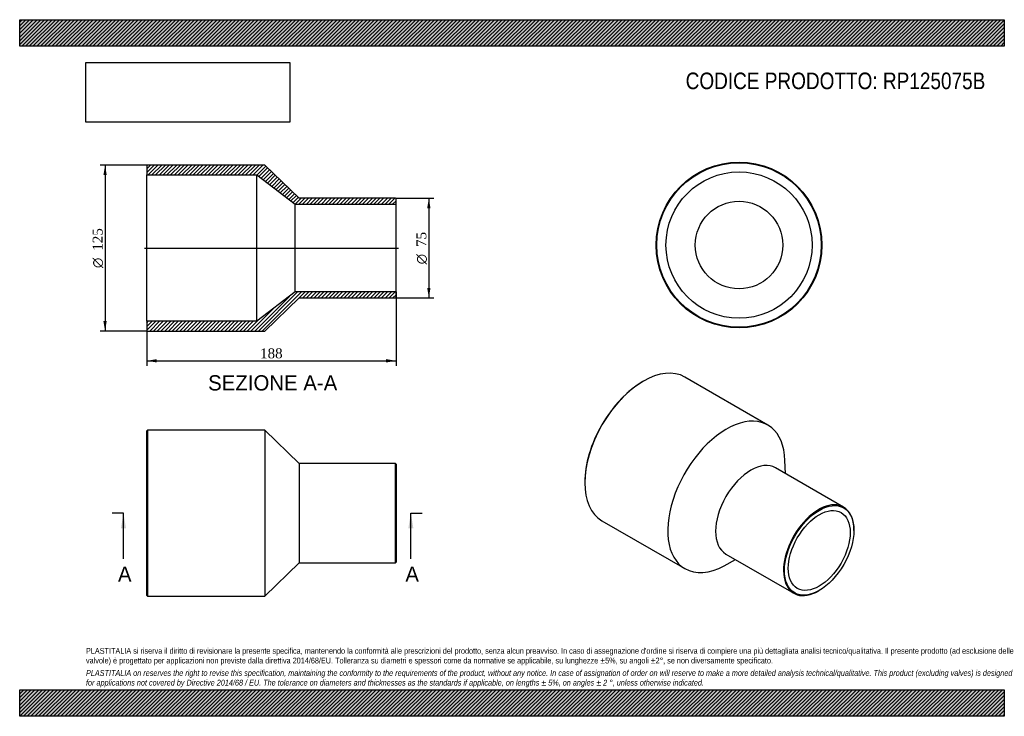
# Model space of a CAD drawing. Header units: millimetres. Extents: x 0 to 742, y 0 to 525.
import ezdxf
from ezdxf.enums import TextEntityAlignment as Align
from ezdxf.lldxf.tags import DXFTag

# ---------------------------------------------------------------- set-up
doc = ezdxf.new("R2010")
doc.units = ezdxf.units.MM
doc.header["$LTSCALE"] = 2.5
for name, color, linetype in [('Default', 7, 'Continuous'), ('DV4_Default', 7, 'Continuous'), ('RP125075B', 7, 'Continuous')]:
    doc.layers.add(name, color=color, linetype=linetype)
doc.styles.add('SEACAD_Solid_Edge_ANSI', font='seans.ttf')
doc.styles.add('SEACAD_Solid_Edge_ANSI1_Symbols', font='semeca1.ttf')
doc.styles.add('SEACAD_Times_New_Roman', font='times.ttf')
tags = doc.linetypes.add('CENTER2', pattern=[28.575, 19.05, -3.175, 3.175, -3.175]).pattern_tags.tags
tags[10:11] = [DXFTag(74, 4), DXFTag(75, 0), DXFTag(340, '0'), DXFTag(46, 0.0), DXFTag(50, 0.0), DXFTag(44, 0.0), DXFTag(45, 0.0)]
tags[8:9] = [DXFTag(74, 4), DXFTag(75, 0), DXFTag(340, '0'), DXFTag(46, 0.0), DXFTag(50, 0.0), DXFTag(44, 0.0), DXFTag(45, 0.0)]
tags[6:7] = [DXFTag(74, 4), DXFTag(75, 0), DXFTag(340, '0'), DXFTag(46, 0.0), DXFTag(50, 0.0), DXFTag(44, 0.0), DXFTag(45, 0.0)]
tags[4:5] = [DXFTag(74, 4), DXFTag(75, 0), DXFTag(340, '0'), DXFTag(46, 0.0), DXFTag(50, 0.0), DXFTag(44, 0.0), DXFTag(45, 0.0)]
doc.dimstyles.new('ANSImm', dxfattribs={"dimtxt": 7.5, "dimasz": 7.5, "dimexe": 3.75, "dimexo": 0, "dimgap": 1.875, "dimtad": 1, "dimdsep": 46, "dimtxsty": 'SEACAD_Times_New_Roman', "dimblk1": '_SE_FILLED', "dimblk2": '_SE_FILLED', "dimsah": 1, "dimcen": 3.75, "dimazin": 0, "dimtfac": 0.85, "dimtdec": 3, "dimtofl": 0, "dimtmove": 0, "dimatfit": 3, "dimfxl": 1, "dimarcsym": 0})
picture_1 = doc.add_image_def('image1.jpg', size_in_pixel=(4302, 1260))

# ---------------------------------------------------------------- blocks, each defined once
blk = doc.blocks.new('SE')
at = {"layer": 'RP125075B', "color": 7, "linetype": 'Continuous'}
for p, q in [((96.3, 215.63), (95.8, 215.13)), ((96.3, 215.63), (96.3, 90.63)), ((184.8, 215.63), (96.3, 215.63)), ((184.8, 215.63), (184.8, 90.63)), ((210.8, 190.63), (184.8, 215.63)), ((95.8, 91.13), (95.8, 215.13)), ((210.8, 190.63), (210.8, 115.63)), ((283.3, 190.63), (210.8, 190.63)), ((283.3, 115.63), (283.3, 190.63)), ((283.8, 190.13), (283.3, 190.63)), ((283.8, 190.13), (283.8, 116.13)), ((184.8, 90.63), (210.8, 115.63)), ((210.8, 115.63), (283.3, 115.63)), ((283.3, 115.63), (283.8, 116.13)), ((95.8, 91.13), (96.3, 90.63)), ((96.3, 90.63), (184.8, 90.63))]:
    blk.add_line(p, q, dxfattribs=at)
blk = doc.blocks.new('SE1')
at = {"layer": 'RP125075B', "color": 7, "linetype": 'Continuous'}
for p, q in [((470.33, 252.56), (469.98, 252.36)), ((564.16, 219.53), (501.58, 255.66)), ((621.31, 157.67), (570.04, 187.27)), ((577.4, 183.02), (577.07, 192.83)), ((426.14, 176.43), (426.14, 176.02)), ((439.08, 147.41), (501.66, 111.28)), ((629.08, 140.09), (629.08, 140.5)), ((532.54, 122.31), (583.81, 92.72)), ((531.24, 113.45), (539.9, 118.07)), ((602.56, 94.57), (602.91, 94.78))]:
    blk.add_line(p, q, dxfattribs=at)
for centre, major_axis, start_param, end_param in [((470.33, 201.53), (-31.25, -54.13), 3.141593, 6.283185), ((469.98, 201.74), (31, 53.69), 0.785398, 2.356195), ((532.91, 165.4), (-31.25, -54.13), 2.393952, 6.283185), ((551.29, 154.79), (-18.75, -32.48), 3.141593, 6.283185), ((602.56, 125.19), (18.75, 32.48), 0, 3.926991), ((602.56, 125.19), (18.75, 32.48), 5.497787, 6.283185), ((532.91, 165.4), (-31.25, -54.13), 0, 0.74764)]:
    blk.add_ellipse(centre, major_axis=major_axis, ratio=0.57735, start_param=start_param, end_param=end_param, dxfattribs=at)
for major_axis in [(-18.5, -32.04), (-16.5, -28.58)]:
    blk.add_ellipse((602.91, 124.99), major_axis=major_axis, ratio=0.57735, dxfattribs=at)
blk = doc.blocks.new('SE2')
at = {"layer": 'RP125075B', "color": 7, "linetype": 'Continuous'}
for radius in [62.5, 62, 55.1, 33]:
    blk.add_circle((542.46, 355.16), radius, dxfattribs=at)
blk = doc.blocks.new('SE4')
at = {"color": 7, "linetype": 'Continuous', "style": 'SEACAD_Solid_Edge_ANSI'}
blk.add_text('A', height=11.5, dxfattribs=at).set_placement((74.11, 112.88), align=Align.TOP_LEFT)
blk = doc.blocks.new('SE5')
at = {"color": 7, "linetype": 'Continuous', "style": 'SEACAD_Solid_Edge_ANSI'}
blk.add_text('A', height=11.5, dxfattribs=at).set_placement((290.83, 112.88), align=Align.TOP_LEFT)
blk = doc.blocks.new('SEANNOT_GROUP')
at = {"linetype": 'Continuous'}
blk.add_hatch(color=7, dxfattribs=at).paths.add_polyline_path([(80.17, 141.63), (78.26, 153.13), (76.34, 141.63)])
at = {"color": 7, "linetype": 'Continuous'}
blk.add_lwpolyline([(78.26, 118.63), (78.26, 153.13)], dxfattribs=at)
blk = doc.blocks.new('SEANNOT_GROUP1')
at = {"linetype": 'Continuous'}
blk.add_hatch(color=7, dxfattribs=at).paths.add_polyline_path([(296.89, 141.63), (294.98, 153.13), (293.06, 141.63)])
at = {"color": 7, "linetype": 'Continuous'}
blk.add_lwpolyline([(294.98, 118.63), (294.98, 153.13)], dxfattribs=at)
blk = doc.blocks.new('SE3')
at = {"layer": 'Default', "color": 7, "linetype": 'CENTER2'}
for p, q in [((78.26, 153.13), (69.63, 153.13)), ((294.98, 153.13), (303.6, 153.13))]:
    blk.add_line(p, q, dxfattribs=at)
at = {"layer": 'Default', "color": 7, "linetype": 'CENTER2', "const_width": 0.0001}
blk.add_lwpolyline([(78.26, 153.13), (294.98, 153.13)], dxfattribs=at)
at = {"layer": 'Default'}
for name in ['SEANNOT_GROUP', 'SEANNOT_GROUP1', 'SE4', 'SE5']:
    blk.add_blockref(name, (0, 0), dxfattribs=at)
blk = doc.blocks.new('SE6')
at = {"layer": 'RP125075B', "linetype": 'Continuous'}
h = blk.add_hatch(dxfattribs=at)
h.set_pattern_fill('LINE', scale=0.62992, angle=45, style=0)
h.paths.add_polyline_path([(210.8, 390.38), (184.8, 415.38), (96.3, 415.38), (95.8, 414.88), (95.8, 407.98), (178.8, 407.98), (207.8, 385.88), (283.8, 385.88), (283.8, 389.88), (283.3, 390.38)])
h = blk.add_hatch(dxfattribs=at)
h.set_pattern_fill('LINE', scale=0.62992, angle=45, style=0)
h.paths.add_polyline_path([(184.8, 290.38), (210.8, 315.38), (283.3, 315.38), (283.8, 315.88), (283.8, 319.88), (207.8, 319.88), (178.8, 297.78), (95.8, 297.78), (95.8, 290.88), (96.3, 290.38)])
at = {"layer": 'DV4_Default', "color": 7, "linetype": 'CENTER2'}
blk.add_line((94.05, 352.88), (285.55, 352.88), dxfattribs=at)
at = {"layer": 'RP125075B', "color": 7, "linetype": 'Continuous'}
for p, q in [((95.8, 414.88), (96.3, 415.38)), ((95.8, 414.88), (95.8, 407.98)), ((184.8, 415.38), (96.3, 415.38)), ((210.8, 390.38), (184.8, 415.38)), ((95.8, 297.78), (95.8, 407.98)), ((95.8, 407.98), (178.8, 407.98)), ((178.8, 297.78), (178.8, 407.98)), ((178.8, 407.98), (207.8, 385.88)), ((283.3, 390.38), (210.8, 390.38)), ((283.3, 390.38), (283.8, 389.88)), ((283.8, 385.88), (283.8, 389.88)), ((207.8, 319.88), (207.8, 385.88)), ((207.8, 385.88), (283.8, 385.88)), ((283.8, 319.88), (283.8, 385.88)), ((207.8, 319.88), (178.8, 297.78)), ((283.8, 319.88), (207.8, 319.88)), ((283.8, 315.88), (283.8, 319.88)), ((184.8, 290.38), (210.8, 315.38)), ((210.8, 315.38), (283.3, 315.38)), ((283.8, 315.88), (283.3, 315.38)), ((178.8, 297.78), (95.8, 297.78)), ((95.8, 297.78), (95.8, 290.88)), ((96.3, 290.38), (95.8, 290.88)), ((96.3, 290.38), (184.8, 290.38))]:
    blk.add_line(p, q, dxfattribs=at)
blk = doc.blocks.new('GDimGGroup')
at = {"layer": 'Default', "linetype": 'Continuous'}
for points in [[(309.79, 382.88), (308.54, 390.38), (307.29, 382.88)], [(309.79, 322.88), (307.29, 322.88), (308.54, 315.38)]]:
    blk.add_hatch(color=7, dxfattribs=at).paths.add_polyline_path(points)
at = {"layer": 'Default', "color": 7, "linetype": 'Continuous'}
for p, q in [((283.3, 390.38), (312.29, 390.38)), ((308.54, 390.38), (308.54, 315.38)), ((283.3, 315.38), (312.29, 315.38))]:
    blk.add_line(p, q, dxfattribs=at)
for s, style, p in [('75', 'SEACAD_Times_New_Roman', (299.17, 353.72)), ('O', 'SEACAD_Solid_Edge_ANSI1_Symbols', (299.17, 340.67))]:
    blk.add_text(s, height=7.5, rotation=90, dxfattribs=dict(at, style=style)).set_placement(p, align=Align.TOP_LEFT)
blk = doc.blocks.new('GDimGGroup1')
at = {"layer": 'Default', "linetype": 'Continuous'}
for points in [[(63.13, 407.88), (65.63, 407.88), (64.38, 415.38)], [(63.13, 297.88), (64.38, 290.38), (65.63, 297.88)]]:
    blk.add_hatch(color=7, dxfattribs=at).paths.add_polyline_path(points)
at = {"layer": 'Default', "color": 7, "linetype": 'Continuous'}
for p, q in [((96.3, 415.38), (60.63, 415.38)), ((64.38, 415.38), (64.38, 290.38)), ((96.3, 290.38), (60.63, 290.38))]:
    blk.add_line(p, q, dxfattribs=at)
for s, style, p in [('125', 'SEACAD_Times_New_Roman', (55.01, 350.88)), ('O', 'SEACAD_Solid_Edge_ANSI1_Symbols', (55.01, 337.82))]:
    blk.add_text(s, height=7.5, rotation=90, dxfattribs=dict(at, style=style)).set_placement(p, align=Align.TOP_LEFT)
blk = doc.blocks.new('DMBLK225')
at = {"layer": 'Default', "linetype": 'Continuous'}
for points in [[(103.3, 266.67), (103.3, 269.17), (95.8, 267.92)], [(276.3, 266.67), (283.8, 267.92), (276.3, 269.17)]]:
    blk.add_hatch(color=7, dxfattribs=at).paths.add_polyline_path(points)
at = {"layer": 'Default', "color": 7, "linetype": 'Continuous'}
for p, q in [((283.8, 319.88), (283.8, 264.17)), ((95.8, 297.78), (95.8, 264.17)), ((95.8, 267.92), (283.8, 267.92))]:
    blk.add_line(p, q, dxfattribs=at)
at = {"layer": 'Default', "color": 7, "linetype": 'Continuous', "style": 'SEACAD_Times_New_Roman'}
blk.add_text('188', height=7.5, dxfattribs=at).set_placement((181.27, 277.29), align=Align.TOP_LEFT)
blk = doc.blocks.new('_SE_FILLED')
at = {"color": 0}
blk.add_line((0, 0), (-1, 0), dxfattribs=at)
blk.add_solid([(0, 0), (-1, -0.1665), (-1, 0.1665), (0, 0)], dxfattribs=at)

msp = doc.modelspace()

# ---------------------------------------------------------------- hatches: boundary and pattern name
at = {"layer": 'Default', "linetype": 'Continuous'}
h = msp.add_hatch(dxfattribs=at)
h.set_pattern_fill('LINE', scale=0.62992, angle=45, style=0)
h.paths.add_polyline_path([(742.5, 505), (742.5, 525), (0, 525), (0, 505)])
for points in [[(742.5, 505), (742.5, 525), (0, 525), (0, 505)], [(742.5, 0), (742.5, 20), (0, 20), (0, 0)]]:
    msp.add_hatch(color=7, dxfattribs=at).paths.add_polyline_path(points)
h = msp.add_hatch(dxfattribs=at)
h.set_pattern_fill('LINE', scale=0.62992, angle=45, style=0)
h.paths.add_polyline_path([(742.5, 0), (742.5, 20), (0, 20), (0, 0)])

# ---------------------------------------------------------------- linework, layer by layer
at = {"layer": 'Default', "color": 7, "linetype": 'Continuous'}
for p, q in [((0, 525), (742.5, 525)), ((0, 505), (0, 525)), ((742.5, 525), (742.5, 505)), ((742.5, 505), (0, 505)), ((0, 20), (742.5, 20)), ((0, 0), (0, 20)), ((742.5, 20), (742.5, 0)), ((742.5, 0), (0, 0))]:
    msp.add_line(p, q, dxfattribs=at)

# ---------------------------------------------------------------- block references
at = {"layer": 'Default'}
for name in ['SE2', 'GDimGGroup1', 'SE6', 'GDimGGroup', 'SE1', 'SE', 'SE3']:
    msp.add_blockref(name, (0, 0), dxfattribs=at)

# ---------------------------------------------------------------- texts
at = {"layer": 'Default', "color": 7, "linetype": 'Continuous', "style": 'SEACAD_Solid_Edge_ANSI'}
msp.add_text('SEZIONE A-A', height=11.5, dxfattribs=at).set_placement((142.107, 257.053), align=Align.TOP_LEFT)
at = {"layer": 'Default', "attachment_point": 1}
for s, insert, char_height, width in [('{\\fArial Narrow|b0||i0||c0|p34;\\C7;\\H12.5;\\W1.;CODICE PRODOTTO: RP125075B}', (502.222, 485.159), 12.5, 226.67616), ("{\\fArial Narrow|b0||i0||c0|p34;\\C7;\\H4.375;\\W1.;PLASTITALIA si riserva il diritto di revisionare la presente specifica, mantenendo la conformità alle prescrizioni del prodotto, senza alcun preavviso. In caso di assegnazione d'ordine si riserva di compiere una più dettagliata analisi tecnico/qualitativa. Il presente prodotto (ad esclusione delle \\P}{\\fArial Narrow|b0||i0||c0|p34;\\C7;\\H4.375;\\W1.;valvole) è progettato per applicazioni non previste dalla direttiva 2014/68/EU. Tolleranza su diametri e spessori come da normative se applicabile, su lunghezze ±5%, su angoli ±2°, se non diversamente specificato.\\P}{\\fArial Narrow|b0||i0||c0|p34;\\C7;\\H1.25;\\W1.;   \\P}{\\fArial Narrow|b0||i1||c0|p34;\\C7;\\H4.375;\\W1.;PLASTITALIA on reserves the right to revise this specification, maintaining the conformity to the requirements of the product, without any notice. In case of assignation of order on will reserve to make a more detailed analysis technical/qualitative. This product (excluding valves) is designed \\P}{\\fArial Narrow|b0||i1||c0|p34;\\C7;\\H4.375;\\W1.;for applications not covered by Directive 2014/68 / EU. The tolerance on diameters and thicknesses as the standards if applicable, on lengths ± 5%, on angles ± 2 °, unless otherwise indicated.\\P}", (50, 51.506), 4.375, 642.5)]:
    msp.add_mtext(s, dxfattribs=dict(at, insert=insert, char_height=char_height, width=width))

# ---------------------------------------------------------------- dimensions: what is measured, and where the dimension line sits
at = {"layer": 'Default', "color": 7, "linetype": 'Continuous'}
dim = msp.add_linear_dim(base=(283.798, 267.918), p1=(95.798, 297.781), p2=(283.798, 319.881), text='\\A1;<>', dimstyle='ANSImm', dxfattribs=at)
dim.commit()
dim.dimension.update_dxf_attribs({"geometry": 'DMBLK225', "text_midpoint": (189.798, 267.918), "dimtype": 160})

# ---------------------------------------------------------------- pictures from other files: only their frames are drawn
image = msp.add_image(picture_1, insert=(50, 447.758), size_in_units=(153.643, 45))
image.dxf.flags = 7

doc.saveas('drawing.dxf')
